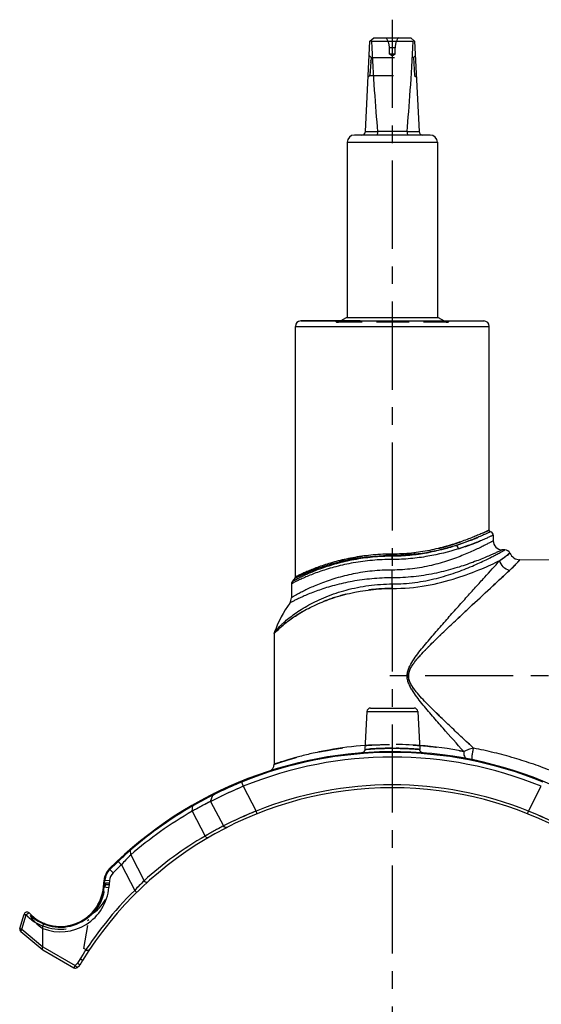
# Model space of a CAD drawing. Header units: millimetres. Extents: x 0 to 1000, y 0 to 1000.
# Tile 2 of 3: x 348 to 493, y 394 to 668. Entities that reach past the tile are written whole.
import ezdxf

# ---------------------------------------------------------------- set-up
doc = ezdxf.new("R2010")
doc.units = ezdxf.units.MM
doc.header["$LTSCALE"] = 65.185185
doc.linetypes.add('CENTER', pattern=[0.6, 0.375, -0.075, 0.075, -0.075])
doc.linetypes.add('HIDDEN', pattern=[0.2, 0.1, -0.1])
doc.layers.get('0').update_dxf_attribs({"linetype": 'CONTINUOUS'})
for name, color, linetype in [('ACHSEN_S', 7, 'CONTINUOUS'), ('DEFAULT_2', 8, 'HIDDEN'), ('FASEN', 7, 'CONTINUOUS'), ('FLAECHEN', 7, 'CONTINUOUS'), ('KOERPER', 7, 'CONTINUOUS'), ('KONST.EL_MIT_GEO', 7, 'CONTINUOUS')]:
    doc.layers.add(name, color=color, linetype=linetype)

msp = doc.modelspace()

# ---------------------------------------------------------------- linework, layer by layer
at = {"color": 7, "linetype": 'Continuous'}
for p, q in [((443.73, 636.5), (444.98, 661.55)), ((444.98, 661.55), (446.03, 662.55)), ((445.37, 661.55), (456.99, 661.55)), ((446.03, 662.55), (456.33, 662.55)), ((457.38, 661.55), (456.33, 662.55)), ((457.38, 661.55), (458.63, 636.5)), ((461.68, 635.55), (440.68, 635.55)), ((443.73, 636.55), (447.09, 636.55)), ((455.27, 636.5), (447.09, 636.5)), ((455.27, 636.55), (458.63, 636.55)), ((438.68, 633.55), (438.68, 584.95)), ((438.68, 633.55), (463.68, 633.55)), ((463.68, 633.55), (463.68, 584.95))]:
    msp.add_line(p, q, dxfattribs=at)
for centre, radius, start, end in [((440.68, 633.55), 2, 90, 180), ((442.73, 636.55), 1, 270, 357.14), ((446.6, 636.51), 0.483, 359.2765, 5.2), ((455.76, 636.51), 0.483, 174.8, 180.7235), ((459.63, 636.55), 1, 182.86, 270), ((461.68, 633.55), 2, 0, 90)]:
    msp.add_arc(centre, radius, start, end, dxfattribs=at)
for centre, major_axis, ratio, start_param, end_param in [((451.18, 667.45), (8.5, 0), 0.951289, -2.356194, -2.324149), ((451.18, 785.65), (0, 170.14), 0.049958, -3.894945, -3.644174), ((451.18, 785.65), (0, 170.14), 0.049958, -2.639011, -2.38824), ((451.18, 667.45), (8.5, 0), 0.951289, -0.817444, -0.785398)]:
    msp.add_ellipse(centre, major_axis=major_axis, ratio=ratio, start_param=start_param, end_param=end_param, dxfattribs=at)
for points in [[(447.09, 636.5), (447.09, 636.38), (447.07, 636.15), (447.03, 635.88), (446.98, 635.71), (446.93, 635.62), (446.88, 635.55), (446.84, 635.55)], [(455.27, 636.5), (455.27, 636.38), (455.29, 636.15), (455.33, 635.88), (455.39, 635.71), (455.43, 635.62), (455.48, 635.55), (455.52, 635.55)]]:
    msp.add_open_spline(points, degree=3, knots=[0, 0, 0, 0, 0.366999, 0.674921, 0.794782, 0.888179, 1, 1, 1, 1], dxfattribs=at)
at = {"layer": 'ACHSEN_S', "color": 40, "linetype": 'CENTER'}
msp.add_line((451.18, 667.55), (451.18, 333.23), dxfattribs=at)
at = {"layer": 'DEFAULT_2', "color": 8, "linetype": 'HIDDEN'}
for p, q in [((450.38, 658.03), (450.38, 659.72)), ((451.98, 659.72), (450.38, 659.72)), ((451.98, 658.03), (451.98, 659.72)), ((445.28, 657.05), (444.78, 657.57)), ((445.28, 657.05), (444.98, 652.05)), ((445.2, 655.7), (445.21, 655.88)), ((445.23, 656.2), (445.24, 656.35)), ((445.28, 657.05), (457.08, 657.05)), ((451.18, 657.55), (450.38, 658.03)), ((451.98, 658.03), (450.38, 658.03)), ((451.18, 657.55), (451.98, 658.03)), ((457.58, 657.57), (457.08, 657.05)), ((457.08, 657.05), (457.38, 652.05)), ((457.08, 657.05), (457.08, 657.05)), ((457.08, 657), (457.08, 657.03)), ((457.11, 656.49), (457.11, 656.61)), ((445.03, 652.89), (445.04, 653.05)), ((444.48, 651.58), (444.98, 652.05)), ((444.98, 652.05), (457.38, 652.05)), ((444.99, 652.15), (444.99, 652.21)), ((457.38, 652.07), (457.38, 652.05)), ((457.38, 652.05), (457.88, 651.58)), ((438.68, 584.95), (463.68, 584.95))]:
    msp.add_line(p, q, dxfattribs=at)
for centre, start, end in [((445.38, 659.72), 0, 34.4115), ((456.98, 659.72), 145.5885, 180)]:
    msp.add_arc(centre, 5, start, end, dxfattribs=at)
at = {"layer": 'FASEN', "color": 7, "linetype": 'Continuous'}
msp.add_line((372.72, 428.69), (372.55, 426.79), dxfattribs=at)
for centre, radius, start, end in [((451.18, 353.45), 109.5, 67.8236, 112.1764), ((468.89, 315.48), 151.36, 112.9578, 116.7361), ((443.1, 366.01), 94.63, 116.5561, 120.0667), ((450.23, 352.98), 109.48, 119.8775, 130.8584), ((427.06, 386.78), 68.91, 134.6794, 137.7855), ((451.18, 353.45), 109.5, 133.3437, 135.0159), ((376.21, 428.38), 3.5, 135.0159, 175), ((359.11, 427.97), 13.5, 248.954, 355)]:
    msp.add_arc(centre, radius, start, end, dxfattribs=at)
at = {"layer": 'FASEN', "color": 8, "linetype": 'HIDDEN'}
for centre, radius, start, end in [((468.89, 315.48), 151.36, 112.9579, 116.7361), ((443.09, 366.02), 94.62, 116.556, 120.0668)]:
    msp.add_arc(centre, radius, start, end, dxfattribs=at)
at = {"layer": 'FLAECHEN', "color": 7, "linetype": 'Continuous'}
for p, q in [((482.43, 520.45), (481.68, 520.45)), ((418.43, 497.18), (418.43, 460.97))]:
    msp.add_line(p, q, dxfattribs=at)
for centre, start, end in [((451.18, 490.63), 140.8812, 142.98), ((451.18, 485.63), 144.8185, 159.7136)]:
    msp.add_arc(centre, 34.82, start, end, dxfattribs=at)
at = {"layer": 'KOERPER', "color": 7, "linetype": 'Continuous'}
for p, q in [((438.48, 584.95), (463.88, 584.95)), ((424.28, 512.92), (424.28, 582.45)), ((425.94, 583.95), (425.94, 584.1)), ((425.94, 584.1), (442.3, 584.1)), ((425.99, 583.95), (425.99, 584.1)), ((426.75, 583.95), (426.75, 584.1)), ((426.89, 583.95), (426.89, 584.1)), ((426.96, 583.95), (426.96, 584.1)), ((427.26, 583.95), (427.26, 584.1)), ((428.06, 583.95), (428.06, 584.1)), ((428.14, 583.95), (428.14, 584.1)), ((429.17, 583.95), (429.17, 584.1)), ((430.09, 583.95), (430.09, 584.1)), ((434.21, 583.95), (434.21, 584.1)), ((434.58, 583.95), (434.58, 584.1)), ((434.69, 583.95), (434.69, 584.1)), ((434.84, 583.95), (434.84, 584.1)), ((435.22, 583.95), (435.22, 584.1)), ((435.72, 583.95), (435.72, 584.1)), ((442, 583.95), (442, 584.1)), ((442.3, 583.95), (442.3, 584.1)), ((478.08, 525.95), (478.08, 582.45)), ((444.13, 475.6), (443.58, 465.07)), ((458.23, 475.6), (458.78, 465.07))]:
    msp.add_line(p, q, dxfattribs=at)
at = {"layer": 'KOERPER', "color": 8, "linetype": 'HIDDEN'}
for p, q in [((442.3, 583.95), (425.94, 583.95)), ((426.29, 583.95), (426.29, 584.1)), ((426.4, 583.95), (426.4, 584.1)), ((426.59, 583.95), (426.59, 584.1)), ((427.03, 583.95), (427.03, 584.1)), ((427.47, 583.95), (427.47, 584.1)), ((427.95, 583.95), (427.95, 584.1)), ((428.1, 583.95), (428.1, 584.1)), ((428.25, 583.95), (428.25, 584.1)), ((428.27, 583.95), (428.27, 584.1)), ((428.3, 583.95), (428.3, 584.1)), ((428.37, 583.95), (428.37, 584.1)), ((429.19, 583.95), (429.19, 584.1)), ((429.29, 583.95), (429.29, 584.1)), ((429.32, 583.95), (429.32, 584.1)), ((429.34, 583.95), (429.34, 584.1)), ((429.44, 583.95), (429.44, 584.1)), ((429.55, 583.95), (429.55, 584.1)), ((429.59, 583.95), (429.59, 584.1)), ((429.63, 583.95), (429.63, 584.1)), ((429.65, 583.95), (429.65, 584.1)), ((430.07, 583.95), (430.07, 584.1)), ((430.22, 583.95), (430.22, 584.1)), ((430.3, 583.95), (430.3, 584.1)), ((430.47, 583.95), (430.47, 584.1)), ((430.6, 583.95), (430.6, 584.1)), ((430.82, 583.95), (430.82, 584.1)), ((430.83, 583.95), (430.83, 584.1)), ((430.84, 583.95), (430.84, 584.1)), ((430.92, 583.95), (430.92, 584.1)), ((430.95, 583.95), (430.95, 584.1)), ((431.06, 583.95), (431.06, 584.1)), ((431.17, 583.95), (431.17, 584.1)), ((431.2, 583.95), (431.2, 584.1)), ((431.33, 583.95), (431.33, 584.1)), ((431.36, 583.95), (431.36, 584.1)), ((431.48, 583.95), (431.48, 584.1)), ((431.51, 583.95), (431.51, 584.1)), ((431.65, 583.95), (431.65, 584.1)), ((431.75, 583.95), (431.75, 584.1)), ((431.75, 583.95), (431.75, 584.1)), ((431.8, 583.95), (431.8, 584.1)), ((431.83, 583.95), (431.83, 584.1)), ((431.96, 583.95), (431.96, 584.1)), ((432.07, 583.95), (432.07, 584.1)), ((432.13, 583.95), (432.13, 584.1)), ((432.17, 583.95), (432.17, 584.1)), ((432.22, 583.95), (432.22, 584.1)), ((432.29, 583.95), (432.29, 584.1)), ((432.3, 583.95), (432.3, 584.1)), ((432.56, 583.95), (432.56, 584.1)), ((432.63, 583.95), (432.63, 584.1)), ((432.68, 583.95), (432.68, 584.1)), ((432.87, 583.95), (432.87, 584.1)), ((433.04, 583.95), (433.04, 584.1)), ((433.11, 583.95), (433.11, 584.1)), ((433.44, 583.95), (433.44, 584.1)), ((433.48, 583.95), (433.48, 584.1)), ((433.57, 583.95), (433.57, 584.1)), ((433.59, 583.95), (433.59, 584.1)), ((433.61, 583.95), (433.61, 584.1)), ((433.67, 583.95), (433.67, 584.1)), ((433.76, 583.95), (433.76, 584.1)), ((433.87, 583.95), (433.87, 584.1)), ((434.09, 583.95), (434.09, 584.1)), ((434.42, 583.95), (434.42, 584.1)), ((434.68, 583.95), (434.68, 584.1)), ((435.15, 583.95), (435.15, 584.1)), ((435.32, 583.95), (435.32, 584.1)), ((435.34, 583.95), (435.34, 584.1)), ((435.73, 583.95), (435.73, 584.1)), ((435.81, 583.95), (435.81, 584.1)), ((435.9, 583.95), (435.9, 584.1)), ((435.92, 583.95), (435.92, 584.1)), ((436.03, 583.95), (436.03, 584.1)), ((436.1, 583.95), (436.1, 584.1)), ((436.12, 583.95), (436.12, 584.1)), ((436.92, 583.95), (436.92, 584.1)), ((437.12, 583.95), (437.12, 584.1)), ((437.29, 583.95), (437.29, 584.1)), ((437.87, 583.95), (437.87, 584.1)), ((437.93, 583.95), (437.93, 584.1)), ((438.43, 583.95), (438.43, 584.1)), ((438.58, 583.95), (438.58, 584.1)), ((438.85, 583.95), (438.85, 584.1)), ((438.93, 583.95), (438.93, 584.1)), ((439.19, 583.95), (439.19, 584.1)), ((439.58, 583.95), (439.58, 584.1)), ((439.64, 583.95), (439.64, 584.1)), ((439.66, 583.95), (439.66, 584.1)), ((439.79, 583.95), (439.79, 584.1)), ((439.92, 583.95), (439.92, 584.1)), ((439.96, 583.95), (439.96, 584.1)), ((439.97, 583.95), (439.97, 584.1)), ((439.98, 583.95), (439.98, 584.1)), ((440.06, 583.95), (440.06, 584.1)), ((440.15, 583.95), (440.15, 584.1)), ((440.18, 583.95), (440.18, 584.1)), ((440.21, 583.95), (440.21, 584.1)), ((440.27, 583.95), (440.27, 584.1)), ((440.28, 583.95), (440.28, 584.1)), ((440.29, 583.95), (440.29, 584.1)), ((440.32, 583.95), (440.32, 584.1)), ((440.33, 583.95), (440.33, 584.1)), ((440.34, 583.95), (440.34, 584.1)), ((440.38, 583.95), (440.38, 584.1)), ((440.42, 583.95), (440.42, 584.1)), ((440.52, 583.95), (440.52, 584.1)), ((440.53, 583.95), (440.53, 584.1)), ((440.56, 583.95), (440.56, 584.1)), ((440.58, 583.95), (440.58, 584.1)), ((440.77, 583.95), (440.77, 584.1)), ((440.98, 583.95), (440.98, 584.1)), ((441.04, 583.95), (441.04, 584.1)), ((441.45, 583.95), (441.45, 584.1)), ((441.79, 583.95), (441.79, 584.1)), ((442.15, 583.95), (442.15, 584.1))]:
    msp.add_line(p, q, dxfattribs=at)
at = {"layer": 'KOERPER', "color": 40, "linetype": 'CENTER'}
msp.add_line((641.18, 485.45), (446.18, 485.45), dxfattribs=at)
at = {"layer": 'KONST.EL_MIT_GEO', "color": 7, "linetype": 'Continuous'}
for p, q in [((437.01, 584.1), (438.48, 584.95)), ((463.88, 584.95), (465.61, 583.95)), ((424.28, 582.45), (478.08, 582.45)), ((425.78, 583.95), (476.58, 583.95)), ((479.18, 524.5), (479.18, 522.95)), ((451.18, 517.78), (451.18, 519.27)), ((520.68, 517.45), (486.56, 517.7)), ((451.18, 509.72), (451.18, 514.85)), ((423.18, 510.99), (423.18, 507.13)), ((424.38, 512.71), (424.17, 512.6)), ((418.43, 497.18), (418.72, 497.49)), ((418.61, 497.38), (418.72, 497.49)), ((418.72, 497.49), (418.73, 497.5)), ((444.13, 475.6), (458.23, 475.6)), ((445.13, 476.55), (457.23, 476.55)), ((409.28, 456.24), (409.85, 454.85)), ((409.85, 454.85), (413.41, 447.98)), ((488.95, 447.98), (492.51, 454.85)), ((400.79, 450.66), (401.35, 452.37)), ((401.35, 452.37), (401.84, 452.62)), ((401.84, 452.62), (401.95, 452.67)), ((395.69, 447.91), (395.85, 449.42)), ((400.79, 450.66), (404.33, 443.83)), ((395.69, 447.91), (399.25, 441.04)), ((413.7, 447.24), (413.41, 447.98)), ((488.66, 447.24), (488.95, 447.98)), ((378.57, 437.16), (378.86, 437.41)), ((378.57, 437.16), (378.86, 437.4)), ((378.61, 435.78), (378.57, 437.16)), ((378.61, 435.78), (382.32, 428.62)), ((372.67, 431.92), (373.73, 430.86)), ((376.02, 433.08), (375.15, 434)), ((376.02, 433.08), (379.72, 425.95)), ((371.06, 426.93), (371.23, 428.82)), ((371.06, 426.93), (372.55, 426.79)), ((371.23, 428.82), (372.72, 428.69)), ((371.29, 426.91), (371.46, 428.8)), ((380.28, 425.38), (379.72, 425.95)), ((347.85, 415.4), (349.07, 419.38)), ((348.41, 415.17), (349.63, 419.15)), ((354.26, 410.33), (354.26, 415.37)), ((348.1, 414.55), (354.19, 409.45)), ((348.41, 415.17), (354.25, 410.27)), ((354.26, 410.33), (363.23, 405.15)), ((354.19, 409.45), (362.83, 404.46)), ((363.23, 405.15), (362.83, 404.46)), ((363.23, 405.15), (363.83, 405.75)), ((363.8, 404.59), (363.23, 405.15)), ((363.8, 404.59), (364.46, 405.25)), ((364.57, 406.95), (363.83, 405.75)), ((364.46, 405.25), (363.83, 405.75)), ((365.25, 406.53), (364.46, 405.25)), ((365.25, 406.53), (364.57, 406.95))]:
    msp.add_line(p, q, dxfattribs=at)
at = {"layer": 'KONST.EL_MIT_GEO', "color": 8, "linetype": 'HIDDEN'}
for p, q in [((466.82, 583.79), (435.54, 583.79)), ((466.38, 583.6), (435.98, 583.6)), ((436.28, 583.68), (437.01, 584.1)), ((436.28, 583.68), (466.08, 583.68)), ((465.61, 583.95), (466.08, 583.68)), ((371.11, 427.51), (371.51, 427.47)), ((371.51, 427.47), (371.46, 426.89)), ((371.59, 427.97), (371.51, 427.47)), ((372.64, 427.47), (371.51, 427.47)), ((372.65, 427.97), (371.59, 427.97)), ((365.57, 409.81), (367.23, 419.14)), ((354.26, 415.37), (354.26, 416.04)), ((366.22, 409.43), (365.57, 409.81))]:
    msp.add_line(p, q, dxfattribs=at)
at = {"layer": 'KONST.EL_MIT_GEO', "color": 7, "linetype": 'Continuous'}
for points in [[(478.45, 525.47), (478.4, 525.48), (478.36, 525.5), (478.32, 525.52), (478.29, 525.54), (478.25, 525.57), (478.22, 525.6), (478.19, 525.64), (478.16, 525.67), (478.14, 525.71), (478.12, 525.75), (478.11, 525.79), (478.09, 525.83), (478.09, 525.88), (478.08, 525.92), (478.08, 525.95)], [(418.43, 497.18), (418.44, 497.19), (418.53, 497.29)], [(443.58, 465.07), (443.57, 465.01), (443.56, 464.94), (443.55, 464.86), (443.52, 464.79), (443.5, 464.72), (443.46, 464.65), (443.42, 464.58), (443.38, 464.52), (443.33, 464.46), (443.28, 464.4), (443.22, 464.35), (443.16, 464.3), (443.09, 464.26), (443.03, 464.22), (442.96, 464.19), (442.88, 464.17), (442.81, 464.15), (442.73, 464.13), (442.66, 464.12)], [(459.7, 464.12), (459.63, 464.13), (459.55, 464.15), (459.48, 464.17), (459.4, 464.19), (459.33, 464.22), (459.27, 464.26), (459.2, 464.3), (459.14, 464.35), (459.08, 464.4), (459.03, 464.46), (458.98, 464.52), (458.94, 464.58), (458.9, 464.65), (458.87, 464.72), (458.84, 464.79), (458.81, 464.86), (458.8, 464.94), (458.79, 465.01), (458.78, 465.07)]]:
    msp.add_lwpolyline(points, dxfattribs=at)
for centre, radius, start, end in [((425.78, 582.45), 1.5, 90, 180), ((476.58, 582.45), 1.5, 0, 90), ((478.18, 524.5), 1, 0.0001, 74.5339), ((481.68, 522.95), 2.5, 180, 270.0001), ((482.43, 518.95), 1.5, 22.8222, 89.9999), ((486.58, 520.7), 3, 202.8222, 269.5878), ((424.18, 510.99), 1, 142.9802, 180.0002), ((423.78, 512.92), 0.5, 320.8812, 360), ((420.68, 507.13), 2.5, 324.8184, 359.9999), ((419.93, 497.18), 1.5, 159.7141, 180.0004), ((445.13, 475.55), 1, 90, 177), ((457.23, 475.55), 1, 3, 90), ((451.18, 353.45), 111, 39.6318, 135.0159), ((451.15, 365.71), 100.75, 78.6242, 85.6855), ((451.18, 353.45), 110.77, 67.8236, 112.1764), ((416.43, 460.97), 2, 287.9684, 360), ((451.18, 353.45), 101, 31.7021, 148.2979), ((454.26, 346.8), 118.09, 112.3447, 116.2986), ((451.18, 353.45), 101.8, 68.22, 111.78), ((449.55, 356.01), 107.74, 116.5778, 119.6832), ((402.1, 452.12), 0.796, 116.4513, 162.1186), ((450.98, 353.41), 110.71, 119.8621, 130.6491), ((449.67, 355.8), 107.98, 119.6822, 119.8919), ((458.87, 336.74), 120.18, 112.2279, 116.9879), ((443.48, 336.7), 120.21, 63.0128, 67.7714), ((446.95, 359.94), 94.1, 116.9326, 120.4636), ((450.68, 353.19), 101.8, 120.3451, 132.1846), ((445.19, 361.51), 100.8, 131.369, 134.0136), ((376.21, 428.38), 5, 135.0159, 175), ((376.21, 428.38), 4.77, 135.0159, 175), ((451.18, 353.45), 110.77, 133.3437, 135.0159), ((359.11, 427.97), 12, 223.5942, 355), ((359.11, 427.97), 12.23, 227.5759, 355), ((437.31, 372.51), 78.57, 134.4231, 137.1402), ((451.18, 353.45), 101.8, 134.5858, 148.2979), ((349.83, 419.15), 0.8, 43.5942, 163), ((358.89, 427.97), 12.79, 223.5835, 237.7158), ((348.62, 415.17), 0.8, 163, 230), ((363.06, 428.48), 15.79, 225.8645, 236.128), ((363.23, 405.15), 0.8, 240, 315)]:
    msp.add_arc(centre, radius, start, end, dxfattribs=at)
at = {"layer": 'KONST.EL_MIT_GEO', "color": 8, "linetype": 'HIDDEN'}
for centre, radius, start, end in [((435.18, 583.45), 0.5, 42.9859, 90), ((435.98, 584.2), 0.6, 222.9859, 300), ((466.38, 584.2), 0.6, 240, 317.0141), ((467.18, 583.45), 0.5, 90, 137.0141), ((451.18, 366.06), 100.39, 85.6899, 94.31), ((454.26, 346.81), 118.08, 112.3443, 116.6241), ((449.42, 356.25), 107.47, 116.5736, 119.8974), ((458.89, 336.7), 120.21, 112.2286, 116.9872), ((443.49, 336.74), 120.18, 63.0121, 67.7721), ((446.97, 359.91), 94.12, 116.9331, 120.4631), ((445.41, 361.28), 101.12, 131.3732, 134.0094), ((450.98, 353.41), 110.71, 130.6491, 130.8447), ((362.65, 427.97), 10, 296.3053, 360), ((359.11, 427.97), 12.4, 318.9665, 355), ((371.59, 428.37), 0.4, 174.9995, 270), ((437.43, 372.4), 78.73, 134.4258, 137.1374), ((358.91, 427.99), 12.82, 223.6183, 233.4621), ((358.9, 427.97), 12.8, 233.4414, 248.7407), ((359.11, 427.97), 12.8, 247.8123, 308.1326), ((366.62, 410.13), 0.8, 240, 326.1699)]:
    msp.add_arc(centre, radius, start, end, dxfattribs=at)
at = {"layer": 'KONST.EL_MIT_GEO', "color": 7, "linetype": 'Continuous'}
msp.add_ellipse((351.27, 412.06), major_axis=(2.96, -1.84), ratio=0.227735, start_param=0.064953, end_param=0.140517, dxfattribs=at)
at = {"layer": 'KONST.EL_MIT_GEO', "color": 8, "linetype": 'HIDDEN'}
for points, knots in [([(451.18, 519.27), (452.95, 519.27), (456.44, 519.45), (460.69, 520.1), (463.9, 520.82), (466.13, 521.4), (468.22, 522.03), (470.14, 522.68), (471.88, 523.31), (473.44, 523.92), (474.6, 524.4), (475.43, 524.76), (475.97, 524.99), (476.45, 525.2), (476.87, 525.39), (477.23, 525.56), (477.53, 525.69), (477.73, 525.79), (477.87, 525.85), (477.94, 525.89), (478, 525.91), (478.04, 525.94), (478.06, 525.94), (478.08, 525.95), (478.08, 525.95)], [0, 0, 0, 0, 0.190527, 0.373807, 0.460742, 0.543591, 0.621708, 0.694447, 0.761142, 0.821097, 0.873584, 0.896797, 0.917867, 0.936705, 0.953228, 0.967357, 0.979021, 0.98816, 0.991767, 0.994725, 0.99703, 0.998679, 0.999669, 1, 1, 1, 1]), ([(468.89, 521.69), (470.23, 522.12), (472.12, 522.79), (474.44, 523.71), (475.81, 524.28), (476.9, 524.76), (477.62, 525.09), (478.05, 525.29), (478.26, 525.38), (478.38, 525.44), (478.43, 525.46), (478.45, 525.47)], [0, 0, 0, 0, 0.410963, 0.582574, 0.728065, 0.84478, 0.930252, 0.960611, 0.982444, 0.995602, 1, 1, 1, 1]), ([(469.55, 520.75), (470.9, 521.18), (472.8, 521.84), (475.14, 522.75), (476.52, 523.32), (477.62, 523.8), (478.35, 524.13), (478.78, 524.32), (478.99, 524.42), (479.11, 524.47), (479.17, 524.5), (479.18, 524.5)], [0, 0, 0, 0, 0.411553, 0.58317, 0.728552, 0.845103, 0.930411, 0.960704, 0.982486, 0.995613, 1, 1, 1, 1]), ([(424.28, 512.92), (424.28, 512.92), (424.3, 512.92), (424.32, 512.94), (424.36, 512.96), (424.42, 512.99), (424.49, 513.02), (424.63, 513.09), (424.83, 513.19), (425.12, 513.34), (425.48, 513.51), (425.9, 513.71), (426.57, 514.02), (427.56, 514.46), (428.9, 515.01), (430.45, 515.61), (432.2, 516.22), (434.12, 516.82), (436.99, 517.61), (440.91, 518.45), (445.93, 519.11), (449.41, 519.27), (451.18, 519.27)], [0, 0, 0, 0, 0.000336, 0.00134, 0.003012, 0.005349, 0.008347, 0.012, 0.021246, 0.033029, 0.047276, 0.063904, 0.082828, 0.127191, 0.179626, 0.239418, 0.305887, 0.378398, 0.456332, 0.62594, 0.809308, 1, 1, 1, 1]), ([(451.18, 518.82), (454.36, 518.82), (460.37, 519.37), (466.2, 520.84), (468.89, 521.69)], [0, 0, 0, 0, 0.530136, 1, 1, 1, 1]), ([(483.81, 519.53), (483.8, 519.52), (483.77, 519.49), (483.71, 519.45), (483.59, 519.36), (483.39, 519.21), (483.09, 518.97), (482.69, 518.68), (482, 518.17), (481.43, 517.77), (481.02, 517.49)], [0, 0, 0, 0, 0.015936, 0.035837, 0.063679, 0.143081, 0.253861, 0.395603, 0.567732, 1, 1, 1, 1]), ([(424.17, 512.6), (424.17, 512.6), (424.18, 512.61), (424.21, 512.62), (424.25, 512.64), (424.34, 512.68), (424.49, 512.76), (424.72, 512.87), (425.01, 513.01), (425.37, 513.18), (425.79, 513.37), (426.46, 513.68), (427.45, 514.1), (428.79, 514.65), (430.35, 515.23), (432.1, 515.83), (434.03, 516.42), (436.91, 517.2), (440.85, 518.02), (445.9, 518.67), (449.4, 518.82), (451.18, 518.82)], [0, 0, 0, 0, 0.000333, 0.001329, 0.002987, 0.005303, 0.011899, 0.021071, 0.032764, 0.046908, 0.063424, 0.08223, 0.126355, 0.17857, 0.238178, 0.304518, 0.376963, 0.454903, 0.624749, 0.808627, 1, 1, 1, 1]), ([(486.56, 517.7), (486.55, 517.69), (486.55, 517.68), (486.53, 517.67), (486.5, 517.63), (486.45, 517.58), (486.38, 517.49), (486.29, 517.38), (486.17, 517.25), (486.03, 517.09), (485.8, 516.84), (485.46, 516.47), (484.97, 515.96), (484.39, 515.38), (483.96, 514.98), (483.73, 514.76)], [0, 0, 0, 0, 0.003965, 0.008917, 0.015848, 0.035651, 0.063368, 0.098986, 0.142494, 0.193866, 0.253066, 0.394771, 0.567072, 0.769199, 1, 1, 1, 1]), ([(483.73, 514.76), (482.18, 513.34), (478.73, 510.14), (474.24, 505.98), (470.23, 502.24), (467.59, 499.75), (465.44, 497.7), (463.81, 496.12), (462.18, 494.52), (460.55, 492.88), (459.22, 491.48), (458.19, 490.31), (457.45, 489.41), (456.76, 488.47), (456.15, 487.47), (455.7, 486.37), (455.54, 484.79), (456.19, 483.29), (457.05, 482.01), (458.01, 480.78), (459.3, 479.33), (461.44, 477.11), (464.15, 474.44), (467.4, 471.33), (470.58, 468.34), (472.68, 466.38), (473.71, 465.42)], [0, 0, 0, 0, 0.092511, 0.206848, 0.269056, 0.333535, 0.366439, 0.399701, 0.433267, 0.467086, 0.501112, 0.51819, 0.535305, 0.552453, 0.569625, 0.586808, 0.603974, 0.638112, 0.655275, 0.67241, 0.706566, 0.740551, 0.80782, 0.873824, 0.938084, 1, 1, 1, 1]), ([(451.18, 509.72), (448.98, 509.72), (444.65, 509.45), (438.46, 508.28), (433.69, 506.78), (430.24, 505.36), (427.94, 504.24), (425.85, 503.09), (424, 501.92), (422.63, 500.94), (421.65, 500.17), (421, 499.64), (420.43, 499.14), (419.92, 498.68), (419.48, 498.26), (419.12, 497.91), (418.86, 497.64), (418.7, 497.47), (418.61, 497.37), (418.53, 497.29), (418.48, 497.24), (418.46, 497.21), (418.44, 497.2), (418.43, 497.19), (418.43, 497.18)], [0, 0, 0, 0, 0.183681, 0.360218, 0.523977, 0.599825, 0.671096, 0.73741, 0.79834, 0.853338, 0.878383, 0.901636, 0.92294, 0.942121, 0.958968, 0.973249, 0.984717, 0.989317, 0.993126, 0.996117, 0.998267, 0.999023, 0.999565, 1, 1, 1, 1]), ([(418.43, 460.97), (418.43, 460.98), (418.44, 460.98), (418.45, 460.98), (418.48, 460.99), (418.51, 461), (418.56, 461.02), (418.64, 461.05), (418.76, 461.09), (418.94, 461.15), (419.16, 461.22), (419.42, 461.31), (419.83, 461.44), (420.45, 461.64), (421.3, 461.91), (422.29, 462.21), (423.41, 462.54), (424.67, 462.9), (426.05, 463.26), (427.55, 463.64), (429.77, 464.15), (432.78, 464.77), (436.66, 465.42), (440.83, 465.95), (445.22, 466.31), (449.73, 466.47), (455.73, 466.42), (462.86, 465.89), (468.41, 465), (471.02, 464.47)], [0, 0, 0, 0, 0.000099, 0.000396, 0.000891, 0.001584, 0.002474, 0.003561, 0.006322, 0.009862, 0.014173, 0.019246, 0.025071, 0.038929, 0.055641, 0.075089, 0.097146, 0.121675, 0.14854, 0.177598, 0.208707, 0.276491, 0.350689, 0.430011, 0.513043, 0.598245, 0.683977, 0.850395, 1, 1, 1, 1]), ([(451.18, 465.4), (450.21, 465.4), (448.42, 465.37), (446.31, 465.27), (444.94, 465.18), (444.2, 465.12), (443.77, 465.09), (443.58, 465.07)], [0, 0, 0, 0, 0.381998, 0.706242, 0.830795, 0.923501, 1, 1, 1, 1]), ([(458.78, 465.07), (458.78, 465.07), (458.76, 465.07), (458.74, 465.07), (458.69, 465.08), (458.63, 465.08), (458.55, 465.09), (458.4, 465.1), (458.18, 465.12), (457.86, 465.14), (457.48, 465.17), (457.03, 465.2), (456.34, 465.25), (455.35, 465.3), (454.05, 465.35), (452.64, 465.39), (451.67, 465.4), (451.18, 465.4)], [0, 0, 0, 0, 0.001212, 0.004844, 0.010885, 0.019323, 0.030133, 0.043288, 0.076495, 0.118607, 0.1692, 0.227773, 0.293751, 0.44529, 0.618001, 0.805281, 1, 1, 1, 1]), ([(409.28, 456.24), (409.28, 456.24), (409.28, 456.23), (409.29, 456.22), (409.3, 456.2), (409.31, 456.17), (409.34, 456.11), (409.36, 456.05), (409.37, 456.02)], [0, 0, 0, 0, 0.016595, 0.065759, 0.147109, 0.259949, 0.575624, 1, 1, 1, 1]), ([(378.57, 437.16), (378.58, 437.24), (378.6, 437.38), (378.69, 437.51), (378.74, 437.55)], [0, 0, 0, 0, 0.542307, 1, 1, 1, 1]), ([(375.15, 434), (375.14, 434.03), (375.11, 434.07), (375.08, 434.12), (375.05, 434.14), (375.04, 434.16), (375.02, 434.18), (375.02, 434.19), (375.01, 434.19), (375.01, 434.19)], [0, 0, 0, 0, 0.426176, 0.598442, 0.741052, 0.853461, 0.934488, 0.983454, 1, 1, 1, 1]), ([(349.63, 419.15), (349.71, 419.23), (349.87, 419.38), (350.1, 419.56), (350.27, 419.67), (350.37, 419.71), (350.41, 419.71), (350.41, 419.7)], [0, 0, 0, 0, 0.35516, 0.673062, 0.896708, 0.962256, 1, 1, 1, 1]), ([(350.85, 418.94), (350.82, 418.92), (350.83, 418.82), (350.88, 418.67), (350.98, 418.46), (351.13, 418.23), (351.35, 417.92), (351.66, 417.56), (351.92, 417.28), (352.06, 417.15)], [0, 0, 0, 0, 0.049084, 0.107269, 0.2303, 0.356496, 0.484057, 0.741225, 1, 1, 1, 1]), ([(350.85, 418.94), (350.88, 418.96), (350.92, 419), (350.98, 419.05), (351.02, 419.07), (351.04, 419.08), (351.05, 419.08)], [0, 0, 0, 0, 0.409191, 0.716015, 0.91105, 1, 1, 1, 1]), ([(354.27, 416.12), (354.31, 416.21), (354.38, 416.39), (354.49, 416.61), (354.58, 416.75), (354.63, 416.81), (354.65, 416.83), (354.66, 416.83)], [0, 0, 0, 0, 0.376326, 0.695298, 0.910295, 0.970036, 1, 1, 1, 1]), ([(354.1, 409.57), (354.11, 409.55), (354.12, 409.51), (354.15, 409.48), (354.17, 409.47)], [0, 0, 0, 0, 0.412794, 1, 1, 1, 1])]:
    msp.add_open_spline(points, degree=3, knots=knots, dxfattribs=at)
at = {"layer": 'KONST.EL_MIT_GEO', "color": 7, "linetype": 'Continuous'}
for points, knots in [([(478.08, 525.95), (478.08, 525.95), (478.07, 525.94), (478.04, 525.93), (478, 525.91), (477.94, 525.88), (477.87, 525.85), (477.73, 525.79), (477.53, 525.69), (477.23, 525.56), (476.87, 525.39), (476.45, 525.2), (475.77, 524.9), (474.79, 524.48), (473.44, 523.92), (471.88, 523.31), (470.14, 522.68), (468.22, 522.03), (465.36, 521.17), (461.45, 520.22), (456.44, 519.45), (452.95, 519.27), (451.18, 519.27)], [0, 0, 0, 0, 0.000331, 0.001321, 0.00297, 0.005274, 0.008233, 0.01184, 0.020979, 0.032644, 0.046772, 0.063296, 0.082135, 0.126418, 0.178907, 0.238864, 0.305561, 0.378302, 0.456422, 0.626179, 0.809466, 1, 1, 1, 1]), ([(478.45, 525.47), (478.44, 525.47), (478.43, 525.46), (478.4, 525.45), (478.35, 525.42), (478.24, 525.37), (478.05, 525.29), (477.77, 525.16), (477.41, 524.99), (476.97, 524.79), (476.46, 524.57), (475.63, 524.21), (474.44, 523.71), (472.8, 523.06), (470.93, 522.37), (469.6, 521.91), (468.89, 521.69)], [0, 0, 0, 0, 0.001101, 0.004398, 0.009885, 0.017555, 0.039387, 0.069745, 0.108433, 0.155214, 0.209811, 0.271925, 0.41741, 0.589014, 0.784066, 1, 1, 1, 1]), ([(479.18, 522.95), (479.18, 522.95), (479.16, 522.94), (479.14, 522.93), (479.09, 522.9), (479.03, 522.87), (478.96, 522.83), (478.82, 522.75), (478.6, 522.64), (478.29, 522.47), (477.91, 522.28), (477.47, 522.05), (476.77, 521.69), (475.74, 521.17), (474.33, 520.5), (472.72, 519.77), (470.91, 519.01), (468.92, 518.23), (465.96, 517.19), (461.91, 516.03), (456.68, 515.08), (453.04, 514.85), (451.18, 514.85)], [0, 0, 0, 0, 0.00034, 0.001357, 0.003049, 0.005414, 0.008449, 0.012149, 0.021514, 0.033454, 0.047894, 0.064755, 0.083942, 0.128912, 0.181999, 0.242397, 0.309337, 0.382105, 0.46004, 0.628893, 0.810864, 1, 1, 1, 1]), ([(479.18, 524.5), (479.18, 524.5), (479.16, 524.5), (479.13, 524.48), (479.08, 524.46), (479.01, 524.43), (478.92, 524.38), (478.75, 524.31), (478.5, 524.19), (478.14, 524.03), (477.7, 523.83), (477.18, 523.61), (476.35, 523.25), (475.14, 522.75), (473.5, 522.11), (471.61, 521.42), (470.26, 520.98), (469.55, 520.75)], [0, 0, 0, 0, 0.001098, 0.004387, 0.009861, 0.017513, 0.02733, 0.039294, 0.069586, 0.108195, 0.154891, 0.209403, 0.271438, 0.416813, 0.588424, 0.783657, 1, 1, 1, 1]), ([(451.18, 519.27), (449.41, 519.27), (445.93, 519.11), (441.67, 518.55), (438.45, 517.93), (436.21, 517.4), (434.12, 516.82), (432.2, 516.22), (430.45, 515.61), (428.9, 515.01), (427.74, 514.53), (426.92, 514.17), (426.38, 513.93), (425.9, 513.71), (425.48, 513.51), (425.12, 513.34), (424.87, 513.21), (424.69, 513.12), (424.58, 513.07), (424.49, 513.02), (424.42, 512.99), (424.36, 512.96), (424.32, 512.94), (424.3, 512.93), (424.29, 512.92), (424.28, 512.92), (424.28, 512.91), (424.28, 512.92)], [0, 0, 0, 0, 0.190686, 0.374048, 0.460944, 0.543682, 0.621614, 0.694122, 0.76059, 0.820379, 0.872813, 0.896049, 0.917175, 0.936098, 0.952726, 0.966972, 0.978754, 0.983698, 0.988, 0.991654, 0.994651, 0.996988, 0.99866, 0.999246, 0.999664, 0.999916, 1, 1, 1, 1]), ([(468.89, 521.69), (466.23, 520.8), (461.97, 519.67), (456.01, 518.82), (452.81, 518.67), (451.18, 518.67)], [0, 0, 0, 0, 0.467239, 0.72916, 1, 1, 1, 1]), ([(468.89, 521.69), (466.2, 520.84), (460.37, 519.37), (454.36, 518.82), (451.18, 518.82)], [0, 0, 0, 0, 0.469864, 1, 1, 1, 1]), ([(469.55, 520.75), (466.77, 519.88), (462.35, 518.77), (456.18, 517.93), (452.86, 517.78), (451.18, 517.78)], [0, 0, 0, 0, 0.467987, 0.729698, 1, 1, 1, 1]), ([(451.18, 510.98), (453.28, 510.98), (457.4, 511.26), (463.28, 512.41), (468.58, 514.02), (472.54, 515.58), (475.33, 516.82), (477.11, 517.66), (478.66, 518.43), (479.95, 519.1), (480.86, 519.59), (481.46, 519.91), (481.8, 520.1), (482.06, 520.24), (482.25, 520.35), (482.37, 520.41), (482.42, 520.44), (482.43, 520.45)], [0, 0, 0, 0, 0.190936, 0.374148, 0.543485, 0.693944, 0.760547, 0.820491, 0.873044, 0.917447, 0.952956, 0.967157, 0.978888, 0.988083, 0.99469, 0.99867, 1, 1, 1, 1]), ([(481.68, 520.45), (481.67, 520.45), (481.64, 520.43), (481.58, 520.41), (481.48, 520.35), (481.3, 520.27), (481.03, 520.14), (480.68, 519.98), (480.25, 519.78), (479.76, 519.56), (478.97, 519.2), (477.82, 518.7), (476.25, 518.04), (474.46, 517.33), (472.46, 516.59), (470.27, 515.85), (467.04, 514.86), (462.65, 513.77), (457.04, 512.89), (453.16, 512.68), (451.18, 512.68)], [0, 0, 0, 0, 0.001383, 0.003108, 0.005518, 0.012381, 0.02192, 0.034075, 0.048766, 0.065906, 0.085397, 0.131013, 0.184752, 0.245753, 0.313194, 0.386313, 0.464401, 0.632814, 0.813234, 1, 1, 1, 1]), ([(469.55, 520.75), (469.51, 520.96), (469.36, 521.33), (469.06, 521.62), (468.89, 521.69)], [0, 0, 0, 0, 0.541481, 1, 1, 1, 1]), ([(481.02, 517.49), (481.43, 517.77), (482.13, 518.27), (483, 518.91), (483.52, 519.31), (483.75, 519.49), (483.81, 519.53)], [0, 0, 0, 0, 0.432269, 0.746138, 0.936319, 1, 1, 1, 1]), ([(451.18, 517.78), (449.33, 517.78), (445.71, 517.62), (440.49, 516.92), (436.4, 516.03), (433.42, 515.19), (431.42, 514.55), (429.6, 513.9), (427.99, 513.26), (426.78, 512.74), (425.92, 512.36), (425.37, 512.09), (424.87, 511.86), (424.43, 511.64), (424.06, 511.45), (423.75, 511.3), (423.54, 511.18), (423.4, 511.11), (423.32, 511.07), (423.26, 511.04), (423.22, 511.02), (423.2, 511), (423.18, 511), (423.18, 510.99)], [0, 0, 0, 0, 0.190427, 0.373536, 0.542918, 0.620772, 0.693236, 0.759706, 0.819552, 0.872099, 0.895412, 0.916624, 0.93564, 0.952364, 0.966704, 0.978574, 0.987894, 0.991579, 0.994603, 0.99696, 0.998647, 0.999661, 1, 1, 1, 1]), ([(451.18, 518.67), (449.35, 518.67), (445.77, 518.5), (440.59, 517.78), (436.55, 516.85), (433.59, 515.98), (431.6, 515.31), (429.8, 514.64), (428.19, 513.97), (426.8, 513.35), (425.77, 512.85), (425.07, 512.5), (424.64, 512.28), (424.26, 512.08), (423.96, 511.91), (423.74, 511.8), (423.6, 511.72), (423.53, 511.68), (423.47, 511.64), (423.42, 511.62), (423.4, 511.6), (423.38, 511.6), (423.38, 511.6)], [0, 0, 0, 0, 0.189017, 0.371058, 0.539925, 0.617753, 0.690341, 0.75707, 0.817291, 0.870299, 0.915327, 0.934594, 0.95156, 0.966123, 0.97819, 0.987673, 0.991423, 0.994502, 0.996903, 0.998621, 0.999655, 1, 1, 1, 1]), ([(451.18, 518.82), (447.95, 518.82), (440.73, 518.26), (431.72, 515.94), (426.19, 513.6), (424.38, 512.7)], [0, 0, 0, 0, 0.350057, 0.781466, 1, 1, 1, 1]), ([(451.18, 509.72), (454.33, 509.72), (460.41, 510.27), (468.7, 512.37), (475.46, 514.91), (479.37, 516.69), (481.02, 517.49)], [0, 0, 0, 0, 0.304406, 0.585165, 0.823324, 1, 1, 1, 1]), ([(471.02, 464.47), (469.09, 466.62), (466.67, 469.32), (463.79, 472.62), (462.31, 474.33), (460.83, 476.07), (459.37, 477.84), (457.96, 479.66), (456.84, 481.25), (456.07, 482.59), (455.59, 483.65), (455.29, 484.79), (455.27, 485.97), (455.54, 487.11), (456.16, 488.54), (457.19, 490.18), (458.57, 492.04), (460.48, 494.43), (462.94, 497.31), (465.88, 500.67), (468.77, 503.93), (471.57, 507.05), (474.24, 510.01), (477.37, 513.47), (479.61, 515.94), (481.02, 517.49)], [0, 0, 0, 0, 0.127264, 0.160236, 0.193544, 0.227134, 0.26096, 0.294976, 0.329139, 0.346268, 0.363418, 0.380576, 0.397731, 0.414891, 0.432045, 0.466265, 0.50037, 0.534309, 0.60151, 0.667487, 0.731773, 0.793787, 0.852776, 0.907752, 1, 1, 1, 1]), ([(483.73, 514.76), (483.07, 514.88), (481.81, 515.57), (481.13, 516.83), (481.02, 517.49)], [0, 0, 0, 0, 0.500395, 1, 1, 1, 1]), ([(483.73, 514.76), (484.16, 515.16), (484.75, 515.73), (485.46, 516.47), (485.85, 516.89), (486.15, 517.22), (486.34, 517.45), (486.45, 517.58), (486.51, 517.64), (486.54, 517.68), (486.56, 517.7)], [0, 0, 0, 0, 0.43291, 0.605216, 0.746926, 0.857501, 0.936629, 0.964347, 0.984151, 1, 1, 1, 1]), ([(451.18, 514.85), (449.33, 514.85), (445.69, 514.67), (440.45, 513.87), (436.38, 512.85), (433.41, 511.9), (431.41, 511.18), (429.6, 510.44), (427.99, 509.72), (426.79, 509.13), (425.93, 508.69), (425.37, 508.39), (424.88, 508.12), (424.44, 507.87), (424.07, 507.66), (423.76, 507.48), (423.54, 507.35), (423.4, 507.27), (423.33, 507.22), (423.27, 507.18), (423.22, 507.16), (423.2, 507.14), (423.18, 507.14), (423.18, 507.13)], [0, 0, 0, 0, 0.189196, 0.371128, 0.539604, 0.617209, 0.689607, 0.756215, 0.816407, 0.869487, 0.893119, 0.914674, 0.934044, 0.951121, 0.965795, 0.977967, 0.987541, 0.99133, 0.994442, 0.996869, 0.998606, 0.999651, 1, 1, 1, 1]), ([(473.71, 465.42), (472.68, 466.38), (470.58, 468.34), (467.4, 471.33), (464.15, 474.44), (461.44, 477.11), (459.31, 479.33), (458.02, 480.78), (457.06, 482.01), (456.19, 483.29), (455.55, 484.79), (455.7, 486.37), (456.15, 487.47), (456.76, 488.47), (457.45, 489.41), (458.19, 490.31), (459.22, 491.48), (460.55, 492.88), (462.18, 494.52), (463.81, 496.12), (465.44, 497.7), (467.59, 499.75), (470.23, 502.24), (474.24, 505.98), (478.73, 510.14), (482.18, 513.34), (483.73, 514.76)], [0, 0, 0, 0, 0.061914, 0.126174, 0.192178, 0.259446, 0.293429, 0.327586, 0.344719, 0.361882, 0.396013, 0.41318, 0.430365, 0.447539, 0.464687, 0.481803, 0.498882, 0.532908, 0.566727, 0.600292, 0.633555, 0.666459, 0.73094, 0.793151, 0.907493, 1, 1, 1, 1]), ([(418.52, 497.7), (418.53, 497.71), (418.54, 497.72), (418.57, 497.76), (418.63, 497.82), (418.7, 497.91), (418.8, 498.01), (418.96, 498.2), (419.22, 498.48), (419.59, 498.86), (420.03, 499.31), (420.54, 499.8), (421.35, 500.54), (422.52, 501.53), (424.13, 502.74), (425.97, 503.98), (428.05, 505.2), (430.35, 506.37), (433.78, 507.88), (438.53, 509.46), (444.68, 510.69), (448.99, 510.98), (451.18, 510.98)], [0, 0, 0, 0, 0.000455, 0.001809, 0.004051, 0.007168, 0.011133, 0.015916, 0.027811, 0.042577, 0.059935, 0.07963, 0.101432, 0.150627, 0.206347, 0.267789, 0.334391, 0.405719, 0.48139, 0.644098, 0.818746, 1, 1, 1, 1]), ([(451.18, 512.68), (449.28, 512.68), (445.56, 512.51), (440.21, 511.79), (436.05, 510.86), (433.02, 509.99), (430.99, 509.33), (429.16, 508.66), (427.54, 508.01), (426.14, 507.4), (425.11, 506.91), (424.41, 506.57), (423.97, 506.35), (423.6, 506.16), (423.3, 506), (423.08, 505.89), (422.95, 505.81), (422.87, 505.77), (422.81, 505.74), (422.76, 505.72), (422.74, 505.7), (422.73, 505.7), (422.72, 505.69)], [0, 0, 0, 0, 0.192609, 0.377083, 0.546741, 0.624387, 0.696478, 0.762463, 0.821764, 0.873753, 0.917747, 0.936522, 0.953027, 0.967173, 0.978879, 0.988068, 0.9917, 0.994681, 0.997004, 0.998667, 0.999666, 1, 1, 1, 1]), ([(418.73, 497.5), (419.84, 498.67), (422.02, 500.58), (425.64, 503.02), (429.55, 505.1), (434.18, 506.99), (441.38, 509.06), (447.21, 509.72), (451.18, 509.72)], [0, 0, 0, 0, 0.136203, 0.242934, 0.368348, 0.509764, 0.664674, 1, 1, 1, 1]), ([(443.64, 466.17), (440.27, 465.91), (435.44, 465.3), (429.43, 464.1), (425.74, 463.2), (422.75, 462.36), (420.55, 461.68), (419.2, 461.24), (418.59, 461.03), (418.43, 460.97)], [0, 0, 0, 0, 0.392892, 0.56424, 0.712788, 0.834352, 0.924937, 0.981001, 1, 1, 1, 1]), ([(443.58, 465.07), (443.58, 465.06), (443.6, 465.07), (443.62, 465.07), (443.67, 465.08), (443.73, 465.08), (443.81, 465.09), (443.96, 465.1), (444.18, 465.12), (444.5, 465.14), (444.88, 465.17), (445.33, 465.2), (445.83, 465.23), (446.38, 465.27), (447.2, 465.31), (448.31, 465.35), (449.72, 465.39), (450.69, 465.4), (451.18, 465.4)], [0, 0, 0, 0, 0.001212, 0.004844, 0.010885, 0.019323, 0.030132, 0.043287, 0.076495, 0.118606, 0.169198, 0.227771, 0.293749, 0.366488, 0.445288, 0.617996, 0.805275, 1, 1, 1, 1]), ([(451.18, 465.4), (452.15, 465.4), (453.94, 465.37), (456.05, 465.27), (457.42, 465.18), (458.11, 465.12), (458.54, 465.09), (458.73, 465.07), (458.78, 465.07)], [0, 0, 0, 0, 0.381993, 0.706241, 0.830794, 0.923501, 0.980675, 1, 1, 1, 1]), ([(471.02, 464.47), (470.99, 464.24), (470.98, 463.79), (471.12, 463.18), (471.41, 462.71), (471.71, 462.54), (471.86, 462.51)], [0, 0, 0, 0, 0.304914, 0.578084, 0.806772, 1, 1, 1, 1]), ([(473.71, 465.42), (473.22, 465.31), (472.3, 465.05), (471.42, 464.68), (471.02, 464.47)], [0, 0, 0, 0, 0.521819, 1, 1, 1, 1]), ([(473.71, 465.42), (473.6, 465.09), (473.42, 464.41), (473.27, 463.57), (473.21, 462.94), (473.21, 462.62), (473.22, 462.42), (473.25, 462.31), (473.29, 462.23), (473.32, 462.22)], [0, 0, 0, 0, 0.311914, 0.640756, 0.780992, 0.891018, 0.93238, 0.96397, 1, 1, 1, 1]), ([(507.59, 453.36), (507.59, 453.35), (507.55, 453.38), (507.52, 453.39), (507.43, 453.44), (507.27, 453.53), (506.99, 453.68), (506.57, 453.9), (506.04, 454.18), (505.15, 454.64), (503.16, 455.65), (499.86, 457.21), (496.2, 458.77), (492.97, 460.02), (490.39, 460.96), (487.74, 461.84), (484.1, 462.97), (479.43, 464.22), (475.63, 465.05), (473.71, 465.42)], [0, 0, 0, 0, 0.000498, 0.00199, 0.004466, 0.007912, 0.017629, 0.030933, 0.047562, 0.06722, 0.114409, 0.23249, 0.370811, 0.444673, 0.520669, 0.598286, 0.677136, 0.837435, 1, 1, 1, 1]), ([(396.08, 449.81), (396.02, 449.77), (395.91, 449.65), (395.86, 449.5), (395.85, 449.42)], [0, 0, 0, 0, 0.47137, 1, 1, 1, 1]), ([(405.4, 443.48), (405.22, 443.39), (404.77, 443.35), (404.43, 443.65), (404.33, 443.83)], [0, 0, 0, 0, 0.499456, 1, 1, 1, 1]), ([(400.15, 440.61), (400.09, 440.57), (399.92, 440.53), (399.66, 440.61), (399.42, 440.78), (399.3, 440.95), (399.25, 441.04)], [0, 0, 0, 0, 0.208796, 0.444191, 0.712205, 1, 1, 1, 1]), ([(378.57, 437.16), (378.58, 437.24), (378.6, 437.38), (378.69, 437.51), (378.74, 437.55)], [0, 0, 0, 0, 0.542063, 1, 1, 1, 1]), ([(375.15, 434), (375.14, 434.03), (375.11, 434.07), (375.07, 434.12), (375.05, 434.14), (375.03, 434.16), (375.02, 434.18), (375.01, 434.18), (375.01, 434.19), (375.01, 434.19)], [0, 0, 0, 0, 0.425859, 0.598133, 0.740827, 0.853292, 0.934361, 0.983371, 1, 1, 1, 1]), ([(383.36, 428.29), (383.3, 428.23), (383.12, 428.16), (382.83, 428.2), (382.54, 428.36), (382.38, 428.53), (382.32, 428.62)], [0, 0, 0, 0, 0.20483, 0.441172, 0.712601, 1, 1, 1, 1]), ([(349.07, 419.38), (349.07, 419.37), (349.08, 419.36), (349.11, 419.34), (349.16, 419.32), (349.26, 419.28), (349.41, 419.22), (349.55, 419.17), (349.63, 419.15)], [0, 0, 0, 0, 0.024514, 0.079969, 0.168058, 0.287035, 0.604803, 1, 1, 1, 1]), ([(350.41, 419.7), (350.39, 419.72), (350.26, 419.67), (350.11, 419.57), (349.87, 419.38), (349.71, 419.23), (349.63, 419.15)], [0, 0, 0, 0, 0.099751, 0.324381, 0.643503, 1, 1, 1, 1]), ([(350.85, 418.94), (350.82, 418.92), (350.83, 418.82), (350.88, 418.67), (350.98, 418.46), (351.13, 418.23), (351.35, 417.92), (351.66, 417.56), (351.92, 417.28), (352.06, 417.15)], [0, 0, 0, 0, 0.049084, 0.107269, 0.2303, 0.356496, 0.484057, 0.741225, 1, 1, 1, 1]), ([(350.85, 418.94), (350.88, 418.96), (350.92, 419), (350.98, 419.05), (351.02, 419.07), (351.04, 419.08), (351.05, 419.08)], [0, 0, 0, 0, 0.409183, 0.715999, 0.911032, 1, 1, 1, 1]), ([(347.85, 415.4), (347.85, 415.39), (347.87, 415.38), (347.89, 415.36), (347.94, 415.34), (348.04, 415.3), (348.2, 415.24), (348.33, 415.19), (348.41, 415.17)], [0, 0, 0, 0, 0.024542, 0.080056, 0.168222, 0.287291, 0.60503, 1, 1, 1, 1]), ([(348.41, 415.17), (348.36, 415.1), (348.26, 414.97), (348.15, 414.78), (348.09, 414.66), (348.09, 414.57), (348.1, 414.55)], [0, 0, 0, 0, 0.374808, 0.684239, 0.895231, 1, 1, 1, 1]), ([(354.1, 409.57), (354.09, 409.61), (354.09, 409.71), (354.14, 409.94), (354.21, 410.13), (354.25, 410.27)], [0, 0, 0, 0, 0.1788, 0.411142, 1, 1, 1, 1])]:
    msp.add_open_spline(points, degree=3, knots=knots, dxfattribs=at)
at = {"layer": 'KONST.EL_MIT_GEO', "color": 8, "linetype": 'HIDDEN'}
for points in [[(354.26, 416.04), (354.26, 416.07), (354.26, 416.1), (354.27, 416.12)], [(354.27, 416.12), (354.26, 416.1), (354.26, 416.07), (354.26, 416.04)]]:
    msp.add_open_spline(points, degree=3, dxfattribs=at)
at = {"layer": 'KONST.EL_MIT_GEO', "color": 7, "linetype": 'Continuous'}
msp.add_open_spline([(354.17, 409.47), (354.13, 409.49), (354.11, 409.53), (354.1, 409.57)], degree=3, dxfattribs=at)

doc.saveas('drawing.dxf')
